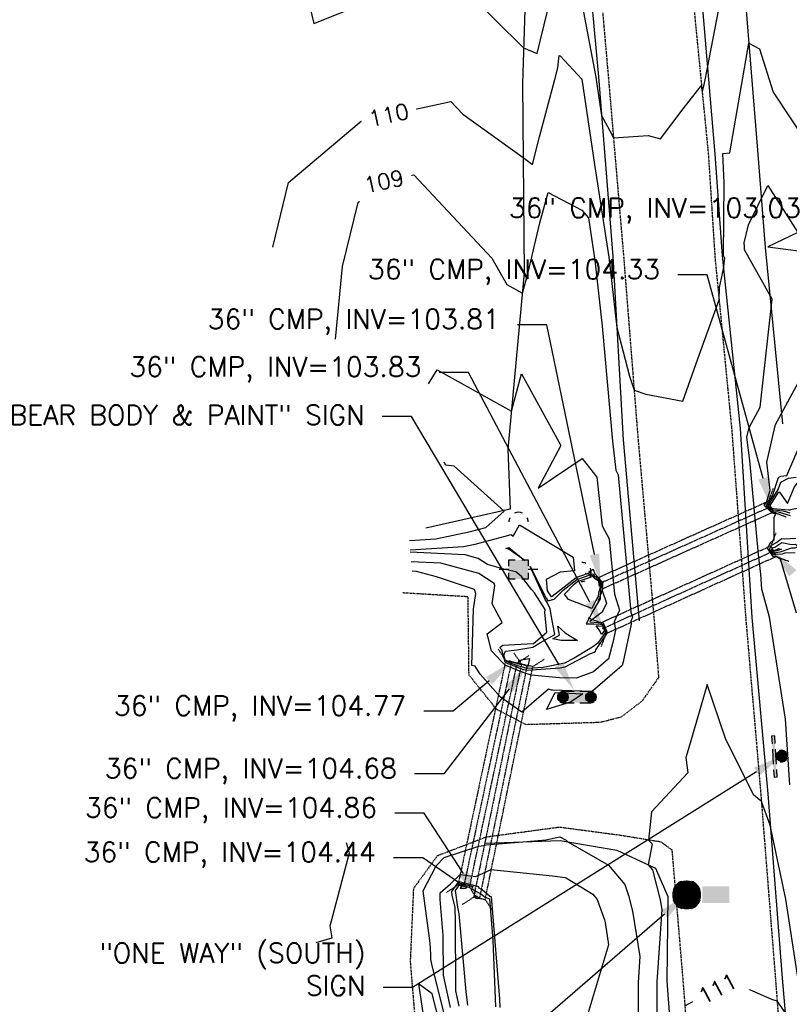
# Model space of a CAD drawing. Header units: feet. Extents: x 351431 to 355879, y 310968 to 329728.
# Tile 69 of 254: x 353277 to 353473, y 318269 to 318520. Entities that reach past the tile are written whole.
import ezdxf

# ---------------------------------------------------------------- set-up
doc = ezdxf.new("R2010")
doc.units = ezdxf.units.FT
doc.header["$MEASUREMENT"] = 0
doc.linetypes.add('D10', pattern=[0.15, 0.1, -0.05])
doc.linetypes.add('D25', pattern=[0.375, 0.25, -0.125])
for name, color, linetype in [('ELIF', 153, 'LINKFENCE'), ('ELTCH-EG2', 253, 'Continuous'), ('ELTCN-EG2', 251, 'Continuous'), ('ELTT', 3, 'Continuous'), ('ELUDC', 153, 'D10'), ('ELYSP', 1, 'D25'), ('ELYSS', 2, 'Continuous'), ('ESFS', 153, 'Continuous'), ('ESIS', 5, 'Continuous'), ('ESMask', 155, 'Continuous'), ('ESUD-CMP', 13, 'D10'), ('ESUS', 5, 'Continuous'), ('ESUU', 13, 'Continuous'), ('ETFS', 6, 'Continuous'), ('ETIS', 2, 'Continuous'), ('ETTC', 252, 'Continuous'), ('ETUD', 4, 'Continuous'), ('ETUS', 2, 'Continuous')]:
    doc.layers.add(name, color=color, linetype=linetype)
doc.styles.add('ANNO-TOPO', font='simplex.shx')
doc.styles.add('L80', font='simplex', dxfattribs={"height": 4})
doc.styles.add('ROMANSM', font='romansm.shx')
doc.linetypes.add('LINKFENCE', pattern='A,0.25,-0.08,0.25,-0.08,["X",ROMANSM,S=0.08,R=0,X=-0.004,Y=-0.04],-0.12', length=0.78)

# ---------------------------------------------------------------- blocks, each defined once
blk = doc.blocks.new('ESUANCHOR')
for start, end in [(155, 205), (90, 115), (245, 270)]:
    blk.add_arc((0, 0), 0.0492, start, end)
blk = doc.blocks.new('ESUPOLE')
for p, q in [((-0.0492, 0), (-0.0984, 0)), ((-0.0492, 0.0492), (-0.0167, 0.0492)), ((-0.0492, 0.0167), (-0.0492, 0.0492)), ((0.0167, 0.0492), (0.0492, 0.0492)), ((0.0492, 0.0492), (0.0492, 0.0167)), ((0.0984, 0), (0.0492, 0)), ((-0.0492, -0.0492), (-0.0492, -0.0167)), ((-0.0167, -0.0492), (-0.0492, -0.0492)), ((0.0492, -0.0492), (0.0167, -0.0492)), ((0.0492, -0.0167), (0.0492, -0.0492))]:
    blk.add_line(p, q)
at = {"layer": 'ESMask'}
blk.add_solid([(-0.0492, -0.0492), (-0.0492, 0.0492), (0.0492, -0.0492), (0.0492, 0.0492)], dxfattribs=at)
blk = doc.blocks.new('ESUSMHOLE')
for radius, start, end in [(0.0738, 110, 160), (0.0738, 20, 70), (0.0492, 155, 205), (0.0492, 65, 115), (0.0492, 335, 25), (0.0738, 200, 250), (0.0492, 245, 295), (0.0738, 290, 340)]:
    blk.add_arc((0, 0), radius, start, end)
at = {"layer": 'ESMask', "const_width": 0.0738}
blk.add_lwpolyline([(-0.0369, 0, 1), (0.0369, 0, 1)], format="xyb", close=True, dxfattribs=at)
at = {"layer": 'ESMask'}
blk.add_solid([(0.0796, -0.0411), (0.0796, 0.0441), (0.2186, -0.0411), (0.2186, 0.0441)], dxfattribs=at)
blk = doc.blocks.new('ESIPUBSIGN')
at = {"layer": 'ESMask'}
h = blk.add_hatch(color=256, dxfattribs=at)
edge = h.paths.add_edge_path()
edge.add_arc((0, 0), 0.03, 90, 450)
for p, q in [((-0.03, 0.1047), (-0.0447, 0.1047)), ((-0.0447, 0.1047), (-0.0447, 0.066)), ((-0.03, 0.1047), (-0.03, 0.066)), ((-0.0447, 0.0381), (-0.0447, -0.0393)), ((-0.03, 0.0381), (-0.03, -0.0393)), ((-0.0447, -0.0672), (-0.0447, -0.1059)), ((-0.03, -0.0672), (-0.03, -0.1059)), ((-0.03, -0.1059), (-0.0447, -0.1059))]:
    blk.add_line(p, q)
for start, end in [(144.2314, 216.3563), (17.9702, 107.0495), (253.5383, 340.7883)]:
    blk.add_arc((0, 0), 0.03, start, end)
blk.add_solid([(-0.0447, -0.1059), (-0.03, -0.1059), (-0.0447, 0.1047), (-0.03, 0.1047)], dxfattribs=at)
blk = doc.blocks.new('ESIPVTSIGN')
for p, q in [((0.0573, 0.0286), (0, 0.0286)), ((0.143, 0.0286), (0.0857, 0.0286)), ((0, -0.0286), (0.0573, -0.0286)), ((0.0857, -0.0286), (0.143, -0.0286))]:
    blk.add_line(p, q)
for centre, start, end in [((0, 0), 145.0682, 214.9318), ((0, 0), 55.0682, 124.9318), ((0, 0), 325.0682, 34.9318), ((0.143, 0), 145.0682, 214.9318), ((0.143, 0), 55.0682, 124.9318), ((0.143, 0), 325.0682, 34.9318), ((0, 0), 235.0682, 304.9318), ((0.143, 0), 235.0682, 304.9318)]:
    blk.add_arc(centre, 0.0286, start, end)
at = {"layer": 'ESMask', "const_width": 0.0286}
for points in [[(0.0048, -0.0135, 0.998377), (-0.0048, 0.0135, 1.001626), (0.0048, -0.0135, -0.622608)], [(0.1478, -0.0135, 0.998377), (0.1382, 0.0135, 1.001626), (0.1478, -0.0135, -0.622608)]]:
    blk.add_lwpolyline(points, format="xyb", dxfattribs=at)
at = {"layer": 'ESMask'}
blk.add_solid([(0, 0.0286), (0.143, 0.0286), (0, -0.0286), (0.143, -0.0286)], dxfattribs=at)

msp = doc.modelspace()

# ---------------------------------------------------------------- linework, layer by layer
at = {"layer": 'ELIF', "flags": 128}
msp.add_lwpolyline([(353338.89, 320230.89), (353340.59, 320185.6), (353342.48, 320134.02), (353344.03, 320092.59), (353346.88, 320044.02), (353351.67, 319951.5), (353354.95, 319898.91), (353357.54, 319853.78), (353360.69, 319804.32), (353363.16, 319758.08), (353365.76, 319711.27), (353368.86, 319663.85), (353374.79, 319573.99), (353378.47, 319527.8), (353382.04, 319483.07), (353385.36, 319437.85), (353387.97, 319391.11), (353391.43, 319348.19), (353394.23, 319304.17), (353399.1, 319255.27), (353402.05, 319209.71), (353406.36, 319164.5), (353410.17, 319125.27), (353413.85, 319079.3), (353418.59, 319032.4), (353422.8, 318982.57), (353427.63, 318934.4), (353429.51, 318887.31), (353438.03, 318793.22), (353442.16, 318743.69), (353447.08, 318697.46), (353451.33, 318645.82), (353456.8, 318594.36), (353460.88, 318540.2), (353465.23, 318486.74), (353467.21, 318461.83), (353471.59, 318416.85)], dxfattribs=at)
at = {"layer": 'ELTCH-EG2', "flags": 128}
for points, elevation in [([(353420.46, 318523.68), (353423.94, 318505.34), (353424.47, 318501.78), (353425.42, 318495.56), (353427.48, 318491.82), (353428.47, 318489.81), (353437.36, 318490.42), (353440.5, 318489.61), (353446.26, 318497.28), (353450.83, 318503.12), (353451.12, 318501.52), (353451.71, 318503.77), (353452.47, 318507.7), (353458.69, 318539.94)], 111), ([(353348.76, 318532.56), (353351.95, 318519.02), (353371.47, 318526.82)], 111), ([(353391.21, 318527.07), (353405.52, 318512.83), (353409.01, 318511.39), (353411.64, 318522.14)], 111), ([(353357.51, 318438.48), (353359.32, 318457.03), (353363.3, 318473.3), (353369.68, 318478.68), (353377.47, 318480.37), (353397.45, 318459.15), (353401.25, 318452.37), (353405.21, 318450.18), (353406.66, 318455.49), (353409.71, 318468.14), (353411.81, 318475.92), (353420.4, 318471.36), (353422.07, 318469.41), (353422.83, 318464.24), (353423.69, 318458.63), (353425.62, 318441.76), (353428.24, 318412.43), (353429.04, 318405.03), (353429.69, 318403.87), (353432.92, 318368.81), (353433.35, 318367.46), (353432.89, 318366.46), (353433.01, 318365.75), (353430.91, 318356.12), (353430.65, 318355.13), (353423.09, 318348.63), (353422.88, 318348.55), (353412.93, 318348.83), (353412.66, 318348.85), (353411.87, 318349.12), (353405.05, 318343.22), (353399.59, 318347.05), (353394.45, 318352.94), (353393.16, 318354.96), (353392.31, 318355.17), (353392.76, 318369.54), (353393.3, 318373.51), (353393, 318374.56), (353383.27, 318377.78), (353378.16, 318379.16), (353377.1, 318379.22)], 109), ([(353473.45, 318324.68), (353472.41, 318341.47), (353468.31, 318367.47), (353466.37, 318374.64), (353466.12, 318378.46), (353465.46, 318383.46), (353463.24, 318407.5), (353462.52, 318413.44), (353463.09, 318415.9), (353465.94, 318421.14), (353469, 318448.68), (353461.9, 318461.22), (353461.91, 318462.15), (353461.87, 318463.03), (353462.95, 318467.66), (353467.86, 318477.69), (353475.57, 318465.72), (353467.87, 318462.05), (353480.87, 318460.36)], 109), ([(353475.22, 318368.53), (353471.11, 318382.29), (353469.98, 318383.01), (353469.32, 318382.96), (353469.24, 318382.95), (353467.82, 318385.12), (353468.6, 318386.62), (353468.67, 318386.64), (353468.85, 318386.76), (353469.52, 318387.24), (353469.45, 318393.02), (353469.93, 318393.81), (353469.22, 318394.03), (353469.06, 318394.04), (353469.04, 318394.05), (353466.97, 318395.97), (353467.52, 318396.84), (353468.51, 318399.83), (353467.64, 318407.02), (353469.84, 318416.65), (353481.02, 318437.15)], 108), ([(353381.22, 318427.03), (353383.45, 318430.6), (353402.43, 318420.1), (353405.01, 318429.57), (353415.03, 318411.32), (353409.23, 318400.46), (353420.45, 318408.03), (353424.22, 318403.25), (353425.55, 318390.79), (353427.4, 318387.51), (353428.71, 318373.33), (353430.01, 318369.26), (353428.63, 318366.28), (353428.98, 318364.15), (353428.29, 318360.99), (353427.21, 318356.89), (353423.33, 318353.56), (353418.94, 318351.93), (353414.72, 318352.05), (353407.43, 318352.67), (353404.93, 318353.51), (353400.86, 318355.24), (353399.93, 318356.08), (353397.31, 318358.89), (353396.21, 318363.27), (353400.09, 318366.17), (353397.53, 318370.87), (353398.17, 318375.58), (353398.01, 318376.12), (353394.07, 318378.65), (353384.37, 318381.28), (353376.85, 318381.65)], 108), ([(353471.22, 318403.45), (353472.73, 318403.67), (353477.16, 318413.99)], 107), ([(353376.38, 318387.04), (353383.11, 318387.46), (353391.98, 318389.39), (353395.85, 318390.4), (353400.57, 318394.55), (353387.81, 318406.08), (353385.66, 318406.26), (353385.28, 318407.02)], 108), ([(353473.68, 318393.34), (353470.56, 318394.3), (353469.11, 318394.41), (353468.93, 318394.5), (353467.43, 318395.89), (353469.03, 318398.46), (353470.59, 318403.14), (353471.22, 318403.45)], 107), ([(353473.54, 318394.07), (353471.9, 318394.58), (353469.16, 318394.79), (353468.83, 318394.95), (353467.88, 318395.82), (353470.55, 318400.08), (353471.18, 318401.99), (353473.13, 318402.96)], 106), ([(353473.13, 318402.96), (353475.07, 318403.25)], 106), ([(353376.55, 318384.65), (353390.15, 318385.5), (353393.18, 318386.16), (353400.83, 318388.17), (353402.35, 318388.61), (353402.89, 318388.17), (353404.44, 318391.03), (353418.14, 318382.79), (353418.48, 318379.32), (353414.83, 318378.98), (353411.29, 318377.08), (353411.56, 318374.25), (353412.57, 318372.72), (353412.67, 318372.74), (353412.8, 318372.88), (353418.94, 318377.63), (353419.6, 318377.85), (353422.57, 318378.91), (353422.19, 318379.06), (353423.26, 318379.71), (353423.71, 318378.54), (353425.53, 318376.56), (353425.79, 318376.38), (353425.68, 318376.02), (353425.62, 318374.34), (353426.67, 318371.07), (353425.62, 318368.8), (353422.48, 318366.44), (353422.43, 318366.34), (353422.41, 318366.31), (353422.43, 318366.31), (353425.69, 318366.04), (353425.87, 318366.02), (353426.86, 318363.55), (353426.66, 318363.27), (353423.91, 318359.17), (353423.77, 318358.65), (353423.58, 318358.49), (353422.35, 318358.03), (353416.04, 318354.7), (353414.88, 318354.47), (353406.39, 318353.9), (353405.28, 318354.18), (353401.22, 318355.76), (353400.79, 318356.05), (353399.94, 318359.15), (353399.63, 318359.48), (353399.54, 318359.86), (353400.22, 318360.37), (353407.94, 318360.78), (353408.02, 318360.77), (353411.48, 318363.65), (353410.97, 318368.72), (353411.03, 318369.47), (353408.34, 318373.68), (353407.61, 318374.49), (353405, 318377.92), (353403.51, 318379.11), (353400.48, 318379.73), (353396.3, 318380.95), (353393.89, 318382.5), (353390.58, 318383.4), (353376.6, 318384.08)], 107), ([(353474.86, 318383.93), (353472.24, 318383.86), (353471.56, 318383.62), (353469.61, 318383.46), (353469.28, 318383.39), (353468.31, 318384.88), (353468.84, 318385.91), (353469.16, 318386.01), (353469.91, 318386.5), (353471.48, 318387.62), (353472.17, 318387.48), (353475.06, 318387.64)], 107), ([(353401.76, 318385.26), (353405.85, 318381.94), (353401.87, 318384.78), (353401.66, 318384.82), (353400.96, 318385.03), (353401.76, 318385.26)], 106), ([(353468.79, 318384.64), (353469.07, 318385.19), (353469.65, 318385.37), (353470.97, 318386.23), (353471.42, 318386.56), (353473.93, 318386.07), (353474.92, 318386.12), (353475.37, 318385.79), (353475.3, 318385.31), (353474.65, 318385.12), (353473.95, 318385.1), (353470.98, 318384.05), (353469.9, 318383.96), (353469.31, 318383.84), (353468.79, 318384.64)], 106), ([(353423.47, 318365.82), (353425.2, 318365.67), (353425.89, 318365.59), (353426.57, 318363.9), (353425.97, 318363.09), (353424.49, 318360.89), (353422.96, 318359.72), (353418.41, 318357.01), (353416.01, 318355.75), (353410.49, 318354.66), (353406.53, 318354.39), (353404, 318355.04), (353401.77, 318355.91), (353400.86, 318356.53), (353400.5, 318357.83), (353400.87, 318358.81), (353403.83, 318359.19), (353407.85, 318359.87), (353409.85, 318361), (353413.52, 318363.05), (353412.82, 318366.62), (353412.29, 318369.6), (353411.54, 318371.21), (353411.02, 318372.05), (353407.24, 318380.41), (353411.27, 318372.33), (353411.7, 318371.69), (353413.35, 318372.08), (353415.62, 318374.42), (353419.14, 318377.14), (353421.11, 318377.79), (353423.17, 318378.53), (353424.53, 318377.05), (353425.58, 318376.31), (353425.15, 318374.83), (353425.06, 318372.16), (353423.21, 318369.05), (353421.54, 318365.81), (353423.47, 318365.82)], 106), ([(353424.94, 318375.34), (353424.7, 318376.51), (353425.18, 318376.17), (353424.94, 318375.34)], 104), ([(353425.98, 318364.6), (353425.85, 318364.43), (353425.72, 318364.76), (353425.92, 318364.73), (353425.98, 318364.6)], 104), ([(353411.34, 318343.9), (353413.59, 318348.26), (353420.63, 318347.95), (353417.48, 318345.77), (353411.34, 318343.9)], 109), ([(353385.23, 318266.37), (353382.29, 318278.13), (353381.87, 318280.1), (353381.86, 318281.43), (353381.64, 318284.26), (353379.89, 318297.61), (353383.22, 318304.03), (353385.25, 318306.14), (353394.14, 318309.02), (353395.26, 318309.22), (353395.96, 318309.42), (353405.36, 318310.14), (353411.21, 318310.64), (353414.81, 318311.45), (353416.41, 318310.6), (353416.81, 318310.14), (353424.99, 318305.51), (353427.23, 318304.16), (353431.36, 318299.22), (353432.34, 318296.48), (353433.36, 318292.45), (353435.2, 318280.85), (353434.75, 318274.25), (353434.83, 318257.65)], 109), ([(353386.83, 318267.9), (353385.05, 318276.09), (353384.99, 318286.23), (353384.26, 318295.45), (353384.25, 318297.15), (353386.9, 318299.46), (353389.37, 318301.85), (353393.34, 318301.31), (353396.18, 318302.55), (353397.16, 318303.09), (353412.92, 318301.44), (353416.13, 318301.06), (353416.64, 318300.77), (353423.17, 318296.83), (353424.3, 318295.47)], 108), ([(353389.08, 318268.19), (353388.23, 318272.08), (353388.12, 318291.03), (353388.03, 318292.08), (353388.02, 318293.42), (353387.32, 318296.52), (353387.19, 318297.46), (353388.71, 318299.6), (353389.04, 318300.06), (353394.11, 318298.72), (353393.97, 318298.47), (353394.95, 318297.95), (353396.93, 318296.28), (353397.26, 318296.16), (353399.35, 318270.07), (353399.43, 318267.89)], 107), ([(353388.16, 318297.69), (353388.78, 318298.56), (353389.52, 318299.59), (353392.6, 318298.77), (353392.26, 318298.16), (353394.62, 318296.91), (353395.68, 318296.03), (353396.83, 318295.61), (353397.68, 318285.02), (353398.36, 318268)], 106), ([(353391.3, 318268.42), (353390.87, 318271.96), (353389.1, 318291.79), (353388.72, 318293.47), (353388.16, 318297.69)], 106), ([(353424.3, 318295.47), (353426.16, 318290.27), (353426.35, 318289.53), (353427.24, 318283.89), (353423.13, 318270.21), (353418.46, 318254.48)], 108), ([(353472.27, 318266.59), (353470.57, 318269.08), (353470.24, 318269.51), (353468.88, 318269.93), (353458.42, 318274.49), (353458.21, 318274.38), (353446.78, 318268.27)], 111)]:
    msp.add_lwpolyline(points, dxfattribs=dict(at, elevation=elevation))
at = {"layer": 'ELTCN-EG2', "flags": 128}
for points, elevation in [([(353341.5, 318461.98), (353345.54, 318478.46), (353364.18, 318494.19), (353386.96, 318499.11), (353390.03, 318495.85), (353405.4, 318484.87), (353407.84, 318483), (353409.56, 318490.12), (353413.5, 318504.7), (353414.24, 318507.74), (353414.63, 318510.86), (353414.89, 318510.76), (353420.39, 318504.82), (353420.42, 318504.79), (353423.65, 318483.01), (353427.26, 318459.36), (353429.32, 318441.42), (353432.54, 318428.98), (353433.75, 318425.42), (353436.71, 318424.41), (353446.15, 318422.63), (353450.03, 318433.47), (353455.43, 318448.5), (353455.5, 318451.62), (353456.57, 318456.43), (353456.87, 318459.17), (353456.52, 318459.8), (353456.7, 318478.33), (353456.36, 318485.84), (353458.15, 318486.03), (353463.01, 318513.99), (353465.79, 318512.57), (353469.26, 318501.53), (353478.28, 318487.93)], 110), ([(353469.21, 318395.16), (353468.72, 318395.4), (353468.34, 318395.75), (353470.67, 318399.48), (353470.86, 318399.39), (353472.92, 318396.5), (353474.58, 318400.6), (353475.36, 318401.7), (353480.47, 318396.54), (353482.46, 318395.37), (353482.52, 318395.15), (353482.53, 318395.13), (353482.89, 318394.79), (353483.58, 318393.73), (353482.78, 318392.38), (353481.44, 318393.6), (353478.56, 318395.42), (353478.12, 318395.71), (353473.64, 318394.87), (353473.39, 318394.8), (353473.24, 318394.85), (353469.21, 318395.16)], 105), ([(353469.27, 318384.4), (353469.31, 318384.48), (353470.14, 318384.73), (353470.58, 318385.01), (353471.4, 318384.84), (353470.39, 318384.48), (353470.19, 318384.47), (353469.35, 318384.28), (353469.27, 318384.4)], 105), ([(353422.92, 318369.69), (353416.98, 318372), (353415.94, 318373.39), (353418.44, 318375.96), (353419.33, 318376.64), (353422.62, 318377.74), (353423.17, 318377.93), (353423.53, 318377.54), (353425.38, 318376.24), (353424.63, 318373.65), (353424.6, 318372.78), (353423.99, 318371.77), (353422.92, 318369.69)], 105), ([(353414.24, 318365.17), (353416.14, 318363.47), (353419.32, 318361.57), (353415.09, 318361.5), (353413.01, 318362.01), (353414.67, 318362.94), (353414.24, 318365.17)], 105), ([(353424.52, 318365.32), (353424.71, 318365.3), (353425.91, 318365.16), (353426.27, 318364.25), (353425.39, 318363.06), (353425.03, 318363.97), (353424.04, 318365.32), (353424.52, 318365.32)], 105), ([(353402.32, 318356.05), (353401.92, 318356.33), (353405.12, 318355.29), (353402.73, 318355.89), (353402.32, 318356.05)], 105), ([(353404.12, 318355.86), (353404.36, 318356.52), (353407, 318356.99), (353406.6, 318354.93), (353404.12, 318355.86)], 105), ([(353479.12, 318259.75), (353475.46, 318276.09), (353472.49, 318295.52), (353468.48, 318314.43), (353466.28, 318320.47), (353466.21, 318320.63), (353465.85, 318320.83), (353464.21, 318322.18), (353457.03, 318336.51), (353452.38, 318350.31), (353448.07, 318335.32), (353446.96, 318331.69), (353447.48, 318327.78), (353438.14, 318317.8), (353437.42, 318310.61), (353438.35, 318309.67), (353437.33, 318304.27), (353438.42, 318302.97), (353438.52, 318302.69), (353440.38, 318295.37), (353440.78, 318292.85), (353439.52, 318274.45), (353439.72, 318230.37)], 110), ([(353352.54, 318284.43), (353356.64, 318285.62), (353356.12, 318288.7), (353361.08, 318307.34), (353360.28, 318309.9)], 110), ([(353389.99, 318299.11), (353391.09, 318298.82), (353390.74, 318298.2), (353389.33, 318298.21), (353389.99, 318299.11)], 105), ([(353394.43, 318295.77), (353394.94, 318295.58), (353393.51, 318295.71), (353393.02, 318296.56), (353394.3, 318295.88), (353394.43, 318295.77)], 105), ([(353386.81, 318229.45), (353385.57, 318251.47), (353384.51, 318259.35), (353384.49, 318263.18), (353384.05, 318264.02), (353382.23, 318271.33), (353378.68, 318273.91), (353381.93, 318252.19), (353381.83, 318248.89), (353383.55, 318231.76), (353385.93, 318216.97), (353386.81, 318216.42), (353386.81, 318229.45)], 110)]:
    msp.add_lwpolyline(points, dxfattribs=dict(at, elevation=elevation))
at = {"layer": 'ELTT', "flags": 128}
msp.add_lwpolyline([(353398, 318640.18), (353404.82, 318595.34), (353406.73, 318549.32), (353405.21, 318503.72), (353405.69, 318455.36), (353401.53, 318410.35), (353402.14, 318395.08), (353380.6, 318390.19)], dxfattribs=at)
at = {"layer": 'ELUDC', "flags": 128}
for points in [[(353468.64, 318395.7), (353425.14, 318376.16)], [(353469.35, 318384.36), (353425.93, 318364.66)], [(353402.44, 318356.09), (353390.25, 318298.85)], [(353406.43, 318355.18), (353394.26, 318295.74)]]:
    msp.add_lwpolyline(points, dxfattribs=at)
at = {"layer": 'ELYSP', "flags": 128}
for points in [[(353325.25, 320230.5), (353327.28, 320185.02), (353329.27, 320137.97), (353331.49, 320090.69), (353333.18, 320043.16), (353335.49, 319996.85), (353337.91, 319950.62), (353341, 319897.27), (353343.65, 319851.36), (353346.5, 319803.24), (353349.17, 319756.94), (353351.25, 319710.48), (353355.01, 319661.66), (353357.95, 319616.56), (353361.11, 319571.16), (353364.41, 319526.89), (353367.83, 319482.4), (353371.26, 319437.71), (353374.84, 319391.5), (353378.34, 319345.78), (353381.92, 319299.99), (353385.63, 319254.39), (353389.18, 319208.52), (353393.13, 319162.92), (353397.1, 319117.99), (353400.78, 319073.47), (353404.82, 319029.07), (353409.48, 318981.66), (353413.57, 318935.55), (353417.57, 318887.31), (353421.2, 318839.55), (353425.39, 318792.44), (353429.85, 318744.33), (353434.33, 318695.1), (353438.97, 318644.4), (353443.52, 318592.07), (353447.46, 318538.6), (353452.68, 318485.7), (353454.37, 318459.34), (353458.67, 318415.19), (353462.25, 318366.98), (353466.08, 318322.23), (353469.82, 318275.04), (353473.15, 318231.65), (353477.12, 318183.6), (353480.62, 318137.49), (353484.36, 318089.92), (353487.53, 318045.51), (353490.16, 317998.1), (353492.31, 317950.32), (353493.91, 317901.53), (353496.3, 317855.96), (353497.44, 317811.01), (353499.02, 317755.83), (353499.76, 317709.25), (353499.83, 317660.98), (353499.58, 317615.85), (353499.55, 317559.66), (353499.47, 317550.14)], [(353349.92, 318727.98), (353371.02, 318723.59), (353391.43, 318716.57), (353401.56, 318715.73), (353408.96, 318711.87), (353415, 318644.66), (353419.08, 318597.49), (353423.15, 318551.02), (353427.13, 318505.58), (353431.03, 318459.78), (353434.69, 318413.47), (353438.82, 318366.89), (353439.98, 318352.07), (353435.78, 318346.11), (353430.37, 318341.96), (353425.03, 318340.61), (353406.19, 318340.05), (353398.73, 318343.88), (353391.6, 318352.7), (353391.36, 318372.69), (353374.71, 318373.68)], [(353416.37, 317888.82), (353428.13, 317888.61), (353428.29, 317889.51), (353428.06, 317890.67), (353433.73, 317890.23), (353436.31, 317890.75), (353438.32, 317891.21), (353440.55, 317891.77), (353442.78, 317892.42), (353443.82, 317892.77), (353444.78, 317893.13), (353445.64, 317893.49), (353447.27, 317894.22), (353448.78, 317894.97), (353450.22, 317895.77), (353451.63, 317896.64), (353453.05, 317897.62), (353454.52, 317898.73), (353456.9, 317900.66), (353458.32, 317901.91), (353459.65, 317903.19), (353460.92, 317904.55), (353462.15, 317906.04), (353463.37, 317907.71), (353464, 317908.68), (353464.62, 317909.75), (353465.23, 317910.9), (353465.82, 317912.08), (353466.38, 317913.28), (353467.39, 317915.58), (353468.18, 317917.53), (353468.89, 317919.39), (353469.74, 317920.15), (353468.61, 317949.83), (353466.62, 317997.83), (353464.05, 318043.72), (353460.91, 318089.59), (353457.3, 318136.7), (353453.56, 318183.44), (353449.72, 318229.92), (353446.26, 318275.01), (353443.47, 318308.01), (353440.62, 318310.09), (353430.28, 318311.78), (353414.66, 318313.85), (353395.94, 318311.33), (353383.47, 318306.55), (353377.4, 318298.19), (353376.58, 318279.6), (353380.14, 318236.62), (353387.53, 318189.7), (353358.87, 318188.75)]]:
    msp.add_lwpolyline(points, dxfattribs=at)
at = {"layer": 'ELYSS', "flags": 128}
for points in [[(353428.21, 318792.62), (353431.62, 318744.73), (353435.96, 318695.27), (353441.6, 318644.77), (353445.51, 318592.03), (353449.83, 318538.9), (353454.34, 318485.65), (353456.23, 318459.72), (353460.77, 318415.64), (353463.82, 318367.38), (353467.86, 318322.42), (353471.52, 318275.34), (353475.26, 318231.93), (353478.95, 318183.72), (353481.92, 318137.76), (353485.93, 318089.72), (353489.17, 318045.64), (353491.57, 317998.4)], [(353403.83, 318704.72), (353412, 318645.01), (353416.09, 318597.29), (353420.51, 318550.73), (353424.63, 318505.44), (353428.3, 318459.58), (353430.92, 318412.74), (353435.02, 318366.55)], [(353395.84, 318309.81), (353414.87, 318310.47), (353429.37, 318308), (353439.21, 318303.39), (353442.33, 318296.19), (353442.1, 318274.55), (353445.47, 318229.47), (353450.22, 318183.03), (353453.91, 318135.99), (353456.79, 318089.04), (353459.94, 318043.16), (353462.79, 317997.84), (353465.85, 317950.09), (353466.66, 317919.95), (353461.79, 317909.22), (353454.52, 317898.73)]]:
    msp.add_lwpolyline(points, dxfattribs=at)
at = {"layer": 'ESUD-CMP'}
for p, q in [((353468.03, 318397.07), (353469.29, 318400.37)), ((353469.26, 318394.33), (353472.56, 318393.08)), ((353468.73, 318385.72), (353469.98, 318389.03)), ((353469.97, 318382.99), (353473.28, 318381.75)), ((353424.53, 318377.53), (353421.22, 318378.78)), ((353425.76, 318374.79), (353424.5, 318371.49)), ((353425.31, 318366.03), (353422, 318367.27)), ((353426.55, 318363.29), (353425.3, 318359.99)), ((353400.97, 318356.4), (353399.05, 318359.37)), ((353404.96, 318355.49), (353403.02, 318358.44)), ((353403.91, 318355.77), (353406.87, 318357.7)), ((353407.9, 318354.88), (353410.85, 318356.83)), ((353388.78, 318299.16), (353385.82, 318297.24)), ((353391.72, 318298.54), (353393.64, 318295.57)), ((353392.79, 318296.04), (353389.83, 318294.09)), ((353395.72, 318295.43), (353397.67, 318292.48))]:
    msp.add_line(p, q, dxfattribs=at)
at = {"layer": 'ESUD-CMP', "flags": 128}
for points in [[(353425.76, 318374.79), (353469.26, 318394.33), (353468.03, 318397.07), (353424.53, 318377.53)], [(353426.55, 318363.29), (353469.97, 318382.99), (353468.73, 318385.72), (353425.31, 318366.03)], [(353391.72, 318298.54), (353403.91, 318355.77), (353400.97, 318356.4), (353388.78, 318299.16)], [(353395.72, 318295.43), (353407.9, 318354.88), (353404.96, 318355.49), (353392.79, 318296.04)]]:
    msp.add_lwpolyline(points, close=True, dxfattribs=at)
at = {"layer": 'ETFS', "linetype": 'ByBlock', "lineweight": -2}
msp.add_line((353377.15, 318273), (353369.65, 318273), dxfattribs=at)
msp.add_lwpolyline([(353465.01, 318328.05), (353377.15, 318273)], dxfattribs=at)
at = {"layer": 'ETFS'}
msp.add_solid([(353464.35, 318329.11), (353471.37, 318332.03), (353465.68, 318326.99)], dxfattribs=at)
at = {"layer": 'ETIS', "linetype": 'ByBlock', "lineweight": -2}
msp.add_line((353376.95, 318418.68), (353369.45, 318418.68), dxfattribs=at)
msp.add_lwpolyline([(353414.57, 318355.33), (353376.95, 318418.68)], dxfattribs=at)
at = {"layer": 'ETIS'}
msp.add_solid([(353415.65, 318355.97), (353418.4, 318348.88), (353413.5, 318354.69)], dxfattribs=at)
at = {"layer": 'ETUD', "linetype": 'ByBlock', "lineweight": -2}
for p, q in [((353452.37, 318454.9), (353444.87, 318454.9)), ((353411.46, 318442.15), (353403.96, 318442.15)), ((353391.45, 318429.98), (353383.95, 318429.98)), ((353387.53, 318343.5), (353380.03, 318343.5)), ((353385.18, 318327.5), (353377.68, 318327.5)), ((353380.14, 318317.47), (353372.64, 318317.47)), ((353379.79, 318306.11), (353372.29, 318306.11))]:
    msp.add_line(p, q, dxfattribs=at)
for points in [[(353466.66, 318402.93), (353452.37, 318454.9)], [(353423.62, 318383.5), (353411.46, 318442.15)], [(353422.43, 318371.29), (353391.45, 318429.98)], [(353396.71, 318351.25), (353387.53, 318343.5)], [(353401.87, 318349.24), (353385.18, 318327.5)], [(353390.17, 318302.03), (353380.14, 318317.47)], [(353390.25, 318298.85), (353379.79, 318306.11)]]:
    msp.add_lwpolyline(points, dxfattribs=at)
at = {"layer": 'ETUD'}
for points in [[(353467.86, 318403.26), (353468.64, 318395.7), (353465.45, 318402.6)], [(353424.84, 318383.76), (353425.14, 318376.16), (353422.4, 318383.25)], [(353473.31, 318377.87), (353469.35, 318384.36), (353475.2, 318379.5)], [(353423.53, 318371.88), (353425.93, 318364.66), (353421.32, 318370.71)], [(353395.9, 318352.21), (353402.44, 318356.09), (353397.52, 318350.29)], [(353400.87, 318350), (353406.43, 318355.18), (353402.86, 318348.48)], [(353391.22, 318302.71), (353394.26, 318295.74), (353389.12, 318301.35)]]:
    msp.add_solid(points, dxfattribs=at)
at = {"layer": 'ETUS', "linetype": 'ByBlock', "lineweight": -2}
msp.add_lwpolyline([(353441.48, 318291.69), (353371.13, 318230.8)], dxfattribs=at)
at = {"layer": 'ETUS'}
msp.add_solid([(353440.66, 318292.64), (353447.15, 318296.6), (353442.3, 318290.75)], dxfattribs=at)

# ---------------------------------------------------------------- block references
at = {"layer": 'ESFS', "xscale": 50.00000000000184, "yscale": 50.00000000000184, "zscale": 50.00000000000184, "rotation": 3.365873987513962}
msp.add_blockref('ESIPUBSIGN', (353471.37, 318332.03), dxfattribs=at)
at = {"layer": 'ESIS', "xscale": 50, "yscale": 50, "zscale": 50}
msp.add_blockref('ESIPVTSIGN', (353415.58, 318347.07), dxfattribs=at)
at = {"layer": 'ESUS', "xscale": 50, "yscale": 50, "zscale": 50}
msp.add_blockref('ESUSMHOLE', (353447.15, 318296.6), dxfattribs=at)
at = {"layer": 'ESUU'}
for p, xscale, yscale, zscale, rotation in [((353404.24, 318391.81), 49.99999999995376, 49.99999999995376, 49.99999999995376, 269.9905639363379), ((353420.31, 318379.03), 50.00000000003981, 50.00000000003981, 50.00000000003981, 177.7395918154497)]:
    msp.add_blockref('ESUANCHOR', p, dxfattribs=dict(at, xscale=xscale, yscale=yscale, zscale=zscale, rotation=rotation))
at = {"layer": 'ESUU', "xscale": 50, "yscale": 50, "zscale": 50}
msp.add_blockref('ESUPOLE', (353404.24, 318379.66), dxfattribs=at)

# ---------------------------------------------------------------- texts
at = {"layer": 'ETFS', "insert": (353365.15, 318284.28), "char_height": 5, "width": 77.2978, "attachment_point": 3, "style": 'ANNO-TOPO'}
msp.add_mtext('"ONE WAY" (SOUTH)\\PSIGN', dxfattribs=at)
at = {"layer": 'ETIS', "insert": (353364.95, 318421.63), "char_height": 5, "attachment_point": 3, "style": 'ANNO-TOPO'}
msp.add_mtext('LARGE "BROWN BEAR BODY & PAINT" SIGN', dxfattribs=at)
at = {"layer": 'ETUD', "char_height": 5, "attachment_point": 3, "style": 'ANNO-TOPO'}
for s, insert in [('36" CMP, INV=103.03', (353476.34, 318474.48)), ('36" CMP, INV=104.33', (353440.37, 318458.83)), ('36" CMP, INV=103.81', (353399.46, 318446.08)), ('36" CMP, INV=103.83', (353379.45, 318433.91)), ('36" CMP, INV=104.77', (353375.53, 318347.43)), ('36" CMP, INV=104.68', (353373.18, 318331.43)), ('36" CMP, INV=104.86', (353368.14, 318321.4)), ('36" CMP, INV=104.44', (353367.79, 318310.04))]:
    msp.add_mtext(s, dxfattribs=dict(at, insert=insert))

# ---------------------------------------------------------------- next in the draw order: texts
at = {"layer": 'ETTC', "char_height": 4, "attachment_point": 5, "style": 'L80', "bg_fill": 3, "box_fill_scale": 1.5, "bg_fill_color": 256, "bg_fill_true_color": 13158600, "bg_fill_transparency": 0}
for s, insert, rotation in [('{110}', (353371.11, 318495.68, 110), 12.1821), ('{109}', (353369.87, 318478.73, 109), 12.1821), ('{111}', (353455.06, 318272.69, 111), 28.1084)]:
    msp.add_mtext(s, dxfattribs=dict(at, insert=insert, rotation=rotation))

doc.saveas('drawing.dxf')
